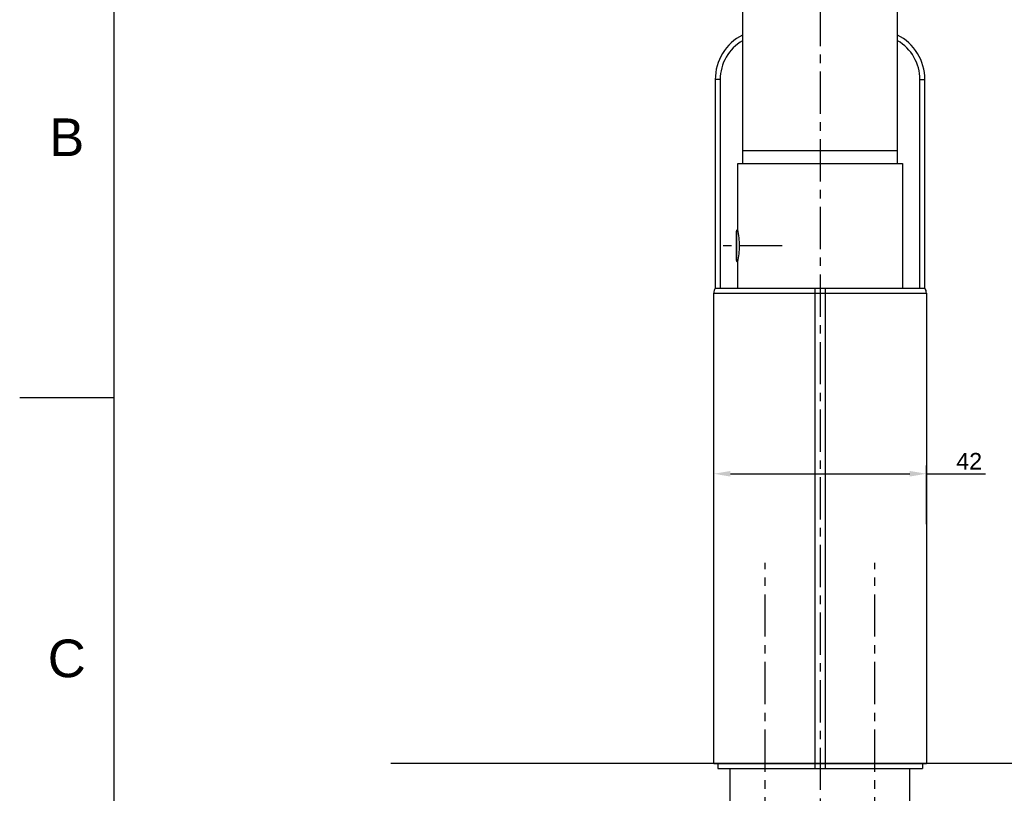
# Model space of a CAD drawing. Header units: millimetres. Extents: x 601 to 1195, y -13 to 407.
# Tile 2 of 17: x 601 to 749, y 176 to 293. Entities that reach past the tile are written whole.
import ezdxf

# ---------------------------------------------------------------- set-up
doc = ezdxf.new("R2010")
doc.units = ezdxf.units.MM
doc.header["$LTSCALE"] = 0.1
doc.linetypes.add('CENTERX2', pattern=[101.6, 63.5, -12.7, 12.7, -12.7])
for name, color, linetype in [('02___PRT_ALL_AXES', 7, 'Continuous'), ('CENTER', 1, 'CENTERX2'), ('DIM', 3, 'Continuous')]:
    doc.layers.add(name, color=color, linetype=linetype)
doc.styles.get("Standard").update_dxf_attribs({"font": 'arial_0.ttf'})
doc.dimstyles.new('ISO-25', dxfattribs={"dimtxt": 2.5, "dimasz": 2.5, "dimexe": 1.25, "dimexo": 0.625, "dimtad": 1, "dimlfac": 1.33325, "dimtxsty": 'Standard', "dimcen": 2.5, "dimadec": 0, "dimazin": 0, "dimtfac": 1, "dimtmove": 0, "dimatfit": 3, "dimfxl": 1, "dimarcsym": 0})

# ---------------------------------------------------------------- blocks, each defined once
blk = doc.blocks.new('*D5')
at = {"layer": 'Defpoints', "color": 0, "transparency": 16777216}
for p in [(737.28, 224.51), (705.33, 216.32), (737.28, 216.32)]:
    blk.add_point(p, dxfattribs=at)
at = {"layer": 'DIM', "color": 0, "lineweight": -2, "transparency": 16777216}
for p, q in [((705.33, 216.94), (705.33, 225.76)), ((737.28, 216.94), (737.28, 225.76)), ((707.83, 224.51), (734.78, 224.51)), ((737.28, 224.51), (746.15, 224.51))]:
    blk.add_line(p, q, dxfattribs=at)
at = {"layer": 'DIM', "color": 0, "transparency": 16777216}
for points in [[(707.83, 224.93), (707.83, 224.09), (705.33, 224.51)], [(734.78, 224.93), (734.78, 224.09), (737.28, 224.51)]]:
    blk.add_solid(points, dxfattribs=at)
at = {"layer": 'DIM', "color": 0, "transparency": 16777216, "insert": (743.7, 226.39), "char_height": 2.5, "attachment_point": 5}
blk.add_mtext('42', dxfattribs=at)

msp = doc.modelspace()

# ---------------------------------------------------------------- linework, layer by layer
for p, q in [((615.2102, 392.5863), (615.2102, 0.8691)), ((615.2102, 235.8994), (601.0688, 235.8994)), ((966.5577, 180.9949), (656.8176, 180.9949))]:
    msp.add_line(p, q)
at = {"color": 7, "linetype": 'Continuous'}
for p, q in [((709.6753, 271.1374), (709.6753, 337.7739)), ((732.9253, 271.1374), (732.9253, 337.8034)), ((705.5503, 283.7449), (705.5503, 252.3874)), ((706.3003, 283.7449), (705.5503, 283.7449)), ((706.3003, 283.7449), (706.3003, 252.3874)), ((736.3003, 252.3874), (736.3003, 283.7449)), ((736.3003, 283.7449), (737.0503, 283.7449)), ((737.0503, 252.3874), (737.0503, 283.7449)), ((709.6753, 273.0874), (732.9253, 273.0874)), ((708.9253, 261.3874), (708.9253, 271.1374)), ((708.9253, 271.1374), (733.6753, 271.1374)), ((733.6753, 271.1374), (733.6753, 252.3874)), ((708.746, 256.5502), (708.746, 260.9746)), ((708.8116, 256.4263), (708.8116, 261.0985)), ((708.9253, 252.3874), (708.9253, 256.1374)), ((705.3253, 180.9949), (705.3253, 251.6374)), ((705.3253, 251.6374), (737.2753, 251.6374)), ((705.5262, 252.3874), (737.0743, 252.3874)), ((720.5503, 180.2449), (720.5503, 252.3874)), ((722.0503, 252.3874), (722.0503, 180.2449)), ((737.2753, 251.6374), (737.2753, 180.9949)), ((705.3253, 180.9949), (737.2753, 180.9949)), ((705.9253, 180.9949), (705.9253, 180.2449)), ((736.6753, 180.9949), (736.6753, 180.2449)), ((705.9253, 180.2449), (736.6753, 180.2449))]:
    msp.add_line(p, q, dxfattribs=at)
for centre, radius, start, end in [((713.0503, 283.7449), 7.5, 116.880389, 180), ((729.5503, 283.7449), 7.5, 0, 63.119611), ((713.0503, 283.7449), 6.75, 120.139565, 180), ((729.5503, 283.7449), 6.75, 0, 59.860459), ((708.896, 260.9746), 0.15, 124.275787, 180), ((709.3835, 260.2593), 1.0156, 114.246421, 124.275787), ((695.374, 258.5143), 13.8525, 11.126802, 11.97054), ((708.896, 256.5502), 0.15, 180, 235.724213), ((709.3835, 257.2655), 1.0156, 235.724213, 245.753562), ((695.5408, 258.9771), 13.6824, 348.021657, 348.875672), ((706.8253, 251.6374), 1.5, 150.000002, 180), ((735.7753, 251.6374), 1.5, 359.999966, 29.999998)]:
    msp.add_arc(centre, radius, start, end, dxfattribs=at)
msp.add_open_spline([(708.9661, 256.3372), (709.1228, 257.1343), (709.2909, 258.7624), (709.1228, 260.3904), (708.9661, 261.1876)], degree=3, knots=[0, 0, 0, 0, 0.49999156, 1, 1, 1, 1], dxfattribs=at)
at = {"layer": '02___PRT_ALL_AXES', "color": 7, "linetype": 'Continuous'}
for p, q in [((707.8003, 172.7449), (707.8003, 180.2449)), ((734.8003, 172.7449), (734.8003, 180.2449))]:
    msp.add_line(p, q, dxfattribs=at)
at = {"layer": 'CENTER'}
for p, q in [((721.2996, 376.3834), (721.3006, 102.267)), ((715.6186, 258.7624), (706.646, 258.7624)), ((713.0503, 47.6374), (713.0503, 211.1374)), ((729.5503, 47.6374), (729.5503, 211.1374))]:
    msp.add_line(p, q, dxfattribs=at)

# ---------------------------------------------------------------- texts
at = {"char_height": 5.6566, "attachment_point": 5}
for s, insert in [('B', (608.1395, 275.0711)), ('C', (608.1395, 196.7277))]:
    msp.add_mtext_dynamic_manual_height_columns(s, width=10, gutter_width=12.5, heights=[0], dxfattribs=dict(at, insert=insert))

# ---------------------------------------------------------------- dimensions: what is measured, and where the dimension line sits
at = {"layer": 'DIM'}
dim = msp.add_linear_dim(base=(737.2753, 224.5109), p1=(705.3253, 216.3162), p2=(737.2753, 216.3162), text='42', dimstyle='ISO-25', dxfattribs=at)
dim.commit()
dim.dimension.update_dxf_attribs({"geometry": '*D5', "text_midpoint": (743.6966, 224.5109), "dimtype": 160})

doc.saveas('drawing.dxf')
